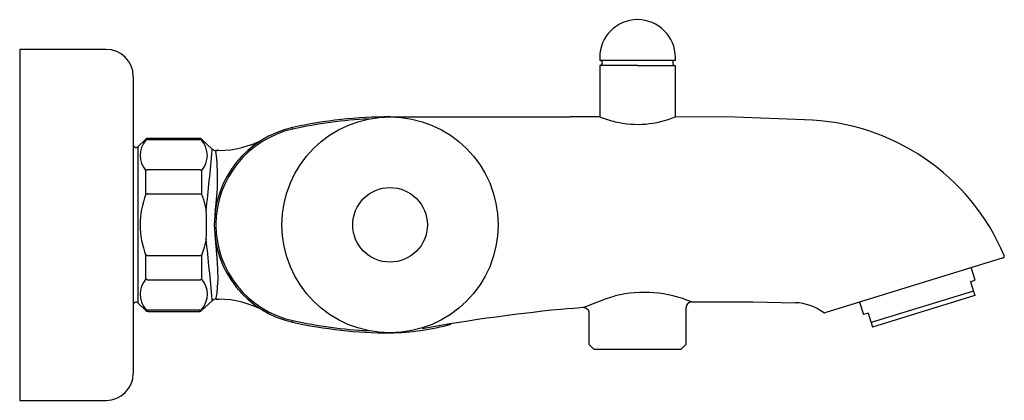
# Model space of a CAD drawing. Header units: millimetres. Extents: x 163.918 to 164.1, y 188.905 to 188.976.
import ezdxf

# ---------------------------------------------------------------- set-up
doc = ezdxf.new("R2010")
doc.units = ezdxf.units.MM
doc.layers.add('sanindusa', color=3, linetype='Continuous')

msp = doc.modelspace()

# ---------------------------------------------------------------- linework, layer by layer
at = {"layer": 'sanindusa'}
for p, q in [((163.9337314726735, 188.9701208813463), (163.9177314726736, 188.9701208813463)), ((163.9177314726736, 188.9701208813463), (163.9177314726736, 188.9051208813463)), ((164.0250050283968, 188.9686208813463), (164.0250050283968, 188.9681208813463)), ((164.0250050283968, 188.9681208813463), (164.0390050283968, 188.9681208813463)), ((164.0390050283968, 188.9681208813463), (164.0390050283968, 188.9686208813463)), ((164.0250050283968, 188.9671208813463), (164.0250050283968, 188.9576208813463)), ((164.0320050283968, 188.9671208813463), (164.0250050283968, 188.9671208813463)), ((164.0320050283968, 188.9671278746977), (164.0390050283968, 188.9671278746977)), ((164.0390050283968, 188.9576222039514), (164.0390050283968, 188.9671278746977)), ((163.9387314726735, 188.9651208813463), (163.9387314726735, 188.9376208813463)), ((164.0250050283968, 188.9576208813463), (164.0195615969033, 188.9576208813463)), ((163.9682630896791, 188.9553530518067), (163.9681981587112, 188.955645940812)), ((163.94108718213, 188.9535069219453), (163.9395736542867, 188.9520863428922)), ((163.94108718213, 188.9533070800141), (163.94108718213, 188.9535069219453)), ((163.9510335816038, 188.9536423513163), (163.9414293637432, 188.9536423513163)), ((163.9414293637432, 188.9536423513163), (163.9414293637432, 188.9534408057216)), ((163.9414293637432, 188.9534408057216), (163.9510335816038, 188.9534408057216)), ((163.9533363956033, 188.9516666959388), (163.9513757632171, 188.9535069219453)), ((163.9513757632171, 188.9535069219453), (163.9513757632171, 188.9533070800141)), ((163.9395736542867, 188.9520863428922), (163.9395736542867, 188.9231554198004)), ((163.9533331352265, 188.9514281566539), (163.9533355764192, 188.9514750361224)), ((163.9533355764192, 188.9514750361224), (163.9533363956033, 188.9515222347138)), ((163.9533363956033, 188.9515222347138), (163.9533363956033, 188.9516666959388)), ((163.9540290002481, 188.9512541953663), (163.9540288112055, 188.9512071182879)), ((163.9540288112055, 188.9512071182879), (163.9540353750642, 188.9511601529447)), ((163.9540290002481, 188.951395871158), (163.9540290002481, 188.9512541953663)), ((163.9545708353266, 188.951395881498), (163.9540314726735, 188.9513958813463)), ((163.94108718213, 188.9432886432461), (163.94108718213, 188.9476393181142)), ((163.9414293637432, 188.947842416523), (163.9510335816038, 188.947842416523)), ((163.9513757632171, 188.9476393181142), (163.9513757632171, 188.9432886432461)), ((163.9414293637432, 188.9433369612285), (163.9510335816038, 188.9433369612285)), ((163.9539011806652, 188.9402724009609), (163.9538158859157, 188.9393843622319)), ((163.9522795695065, 188.9394106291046), (163.9522235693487, 188.9402529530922)), ((163.9387314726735, 188.9376208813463), (163.9387314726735, 188.9101208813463)), ((164.0062314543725, 188.9376208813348), (164.0062872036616, 188.937620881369)), ((163.9522235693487, 188.9349888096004), (163.9522795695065, 188.935831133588)), ((163.9538158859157, 188.9358574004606), (163.9539011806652, 188.9349693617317)), ((163.94108718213, 188.9276024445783), (163.94108718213, 188.9319531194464)), ((163.9510335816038, 188.9319048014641), (163.9414293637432, 188.9319048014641)), ((163.9513757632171, 188.9319531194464), (163.9513757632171, 188.9276024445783)), ((164.0996330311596, 188.931534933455), (164.0666604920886, 188.9213282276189)), ((164.0944299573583, 188.9274027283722), (164.0937176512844, 188.9297038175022)), ((163.9510335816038, 188.9273993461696), (163.9414293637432, 188.9273993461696)), ((164.0935702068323, 188.9271365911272), (164.0944299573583, 188.9274027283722)), ((164.0935702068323, 188.9271365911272), (164.0940804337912, 188.9254883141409)), ((163.9540353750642, 188.9240816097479), (163.9540288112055, 188.9240346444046)), ((163.9540288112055, 188.9240346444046), (163.9540290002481, 188.9239875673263)), ((163.9540290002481, 188.9239875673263), (163.9540290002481, 188.9238458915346)), ((164.0941180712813, 188.9253667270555), (164.0752035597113, 188.9195117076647)), ((164.0943686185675, 188.9245573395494), (164.0754541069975, 188.9187023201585)), ((164.0940804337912, 188.9254883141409), (164.0941180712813, 188.9253667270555)), ((164.0941180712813, 188.9253667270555), (164.0943686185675, 188.9245573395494)), ((163.9395736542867, 188.9231554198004), (163.94108718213, 188.9217348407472)), ((163.9513757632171, 188.9217348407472), (163.9533363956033, 188.9235750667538)), ((163.9533355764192, 188.9237667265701), (163.9533331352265, 188.9238136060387)), ((163.9533363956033, 188.9237195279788), (163.9533355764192, 188.9237667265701)), ((163.9533363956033, 188.9235750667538), (163.9533363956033, 188.9237195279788)), ((163.9540314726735, 188.9238458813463), (163.9545704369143, 188.9238458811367)), ((164.0410050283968, 188.9155473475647), (164.0410050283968, 188.9223413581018)), ((164.0730836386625, 188.9233165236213), (164.0737959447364, 188.9210154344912)), ((163.94108718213, 188.9217348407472), (163.94108718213, 188.9219346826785)), ((163.9510335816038, 188.921800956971), (163.9414293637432, 188.921800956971)), ((163.9414293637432, 188.921800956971), (163.9414293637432, 188.9215994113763)), ((163.9414293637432, 188.9215994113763), (163.9510335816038, 188.9215994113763)), ((163.9510335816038, 188.9215994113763), (163.9510335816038, 188.921800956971)), ((163.9513757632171, 188.9219346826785), (163.9513757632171, 188.9217348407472)), ((164.0230050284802, 188.9213497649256), (164.0230050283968, 188.9155473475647)), ((164.0746556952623, 188.9212815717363), (164.0737959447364, 188.9210154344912)), ((164.0746556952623, 188.9212815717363), (164.0751659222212, 188.9196332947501)), ((163.9682630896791, 188.9198887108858), (163.9681981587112, 188.9195958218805)), ((164.0751659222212, 188.9196332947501), (164.0752035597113, 188.9195117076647)), ((164.0752035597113, 188.9195117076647), (164.0754541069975, 188.9187023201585)), ((163.9862314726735, 188.9176208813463), (163.9862314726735, 188.9176208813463)), ((163.9862314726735, 188.9176208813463), (163.9862314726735, 188.9176208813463)), ((164.0230050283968, 188.9155473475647), (164.0240050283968, 188.9145473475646)), ((164.0400050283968, 188.9145473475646), (164.0410050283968, 188.9155473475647)), ((164.0320050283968, 188.9145473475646), (164.0240050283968, 188.9145473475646)), ((164.0400050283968, 188.9145473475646), (164.0320050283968, 188.9145473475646)), ((163.9177314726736, 188.9051208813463), (163.9337314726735, 188.9051208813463))]:
    msp.add_line(p, q, dxfattribs=at)
at = {"layer": 'sanindusa', "flags": 128}
for points in [[(163.9862314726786, 188.9576208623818), (164.0028965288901, 188.9576208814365), (164.0195615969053, 188.9576209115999)], [(164.0628604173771, 188.9570804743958), (164.050000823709, 188.9575377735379), (164.0390050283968, 188.9576222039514)], [(163.9414293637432, 188.9534408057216), (163.9413823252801, 188.953438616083), (163.9413357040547, 188.9534320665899), (163.9412899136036, 188.9534212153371), (163.9412453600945, 188.9534061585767), (163.9412024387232, 188.9533870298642), (163.941161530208, 188.9533639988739), (163.9411229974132, 188.953337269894), (163.94108718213, 188.9533070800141)], [(163.9513757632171, 188.9533070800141), (163.9513399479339, 188.953337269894), (163.9513014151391, 188.9533639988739), (163.9512605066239, 188.9533870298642), (163.9512175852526, 188.9534061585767), (163.9511730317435, 188.9534212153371), (163.9511272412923, 188.9534320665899), (163.9510806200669, 188.953438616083), (163.9510335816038, 188.9534408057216)], [(163.9628828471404, 188.9535653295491), (163.9628850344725, 188.9535666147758), (163.9627805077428, 188.9535083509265)], [(163.9628618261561, 188.9535534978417), (163.9628358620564, 188.9535390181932), (163.9627805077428, 188.9535083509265)], [(163.9414293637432, 188.947842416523), (163.941381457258, 188.9478310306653), (163.941334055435, 188.9478152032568), (163.9412876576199, 188.9477951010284), (163.9412427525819, 188.9477709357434), (163.9411998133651, 188.9477429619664), (163.9411592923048, 188.9477114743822), (163.9411216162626, 188.947676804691), (163.94108718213, 188.9476393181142)], [(163.9513757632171, 188.9476393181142), (163.9513413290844, 188.947676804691), (163.9513036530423, 188.9477114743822), (163.9512631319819, 188.9477429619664), (163.9512201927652, 188.9477709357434), (163.9511752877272, 188.9477951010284), (163.9511288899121, 188.9478152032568), (163.951081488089, 188.9478310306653), (163.9510335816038, 188.947842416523)], [(163.9414293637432, 188.9433369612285), (163.9413823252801, 188.9433361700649), (163.9413357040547, 188.9433338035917), (163.9412899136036, 188.9433298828), (163.9412453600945, 188.9433244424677), (163.9412024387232, 188.9433175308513), (163.941161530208, 188.9433092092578), (163.9411229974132, 188.9432995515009), (163.94108718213, 188.9432886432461)], [(163.9513757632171, 188.9432886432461), (163.9513399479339, 188.9432995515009), (163.9513014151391, 188.9433092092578), (163.9512605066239, 188.9433175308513), (163.9512175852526, 188.9433244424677), (163.9511730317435, 188.9433298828), (163.9511272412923, 188.9433338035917), (163.9510806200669, 188.9433361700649), (163.9510335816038, 188.9433369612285)], [(163.9513757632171, 188.9432886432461), (163.9517015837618, 188.9423429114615), (163.9522235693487, 188.9402529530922)], [(163.9522795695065, 188.935831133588), (163.9523004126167, 188.9363137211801), (163.9522795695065, 188.9394106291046)], [(163.9522235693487, 188.9349888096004), (163.9518613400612, 188.9334322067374), (163.9513757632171, 188.9319531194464)], [(163.9539011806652, 188.9349693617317), (163.9541949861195, 188.9315217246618), (163.9543195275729, 188.9294133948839), (163.9543495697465, 188.9275566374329), (163.9542840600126, 188.9261316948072), (163.954164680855, 188.92499519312), (163.9540353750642, 188.9240816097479)], [(163.9414293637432, 188.9319048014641), (163.9413823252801, 188.9319055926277), (163.9413357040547, 188.9319079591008), (163.9412899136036, 188.9319118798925), (163.9412453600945, 188.9319173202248), (163.9412024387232, 188.9319242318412), (163.941161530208, 188.9319325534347), (163.9411229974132, 188.9319422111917), (163.94108718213, 188.9319531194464)], [(163.9513757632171, 188.9319531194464), (163.9513399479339, 188.9319422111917), (163.9513014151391, 188.9319325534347), (163.9512605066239, 188.9319242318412), (163.9512175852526, 188.9319173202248), (163.9511730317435, 188.9319118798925), (163.9511272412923, 188.9319079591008), (163.9510806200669, 188.9319055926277), (163.9510335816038, 188.9319048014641)], [(163.9414293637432, 188.9273993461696), (163.941381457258, 188.9274107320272), (163.941334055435, 188.9274265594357), (163.9412876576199, 188.9274466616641), (163.9412427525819, 188.9274708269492), (163.9411998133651, 188.9274988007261), (163.9411592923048, 188.9275302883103), (163.9411216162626, 188.9275649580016), (163.94108718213, 188.9276024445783)], [(163.9510335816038, 188.9273993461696), (163.951081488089, 188.9274107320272), (163.9511288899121, 188.9274265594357), (163.9511752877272, 188.9274466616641), (163.9512201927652, 188.9274708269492), (163.9512631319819, 188.9274988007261), (163.9513036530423, 188.9275302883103), (163.9513413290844, 188.9275649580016), (163.9513757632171, 188.9276024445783)], [(164.021919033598, 188.9223460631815), (164.021919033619, 188.9223460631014), (164.0224277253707, 188.9225297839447), (164.0238641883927, 188.9230572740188), (164.0260760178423, 188.9238960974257), (164.0278964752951, 188.9244835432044), (164.0278965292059, 188.9244835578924)], [(164.0195615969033, 188.922133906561), (164.0208853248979, 188.9222551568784), (164.021919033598, 188.9223460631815)], [(164.021919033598, 188.9223460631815), (164.0221257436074, 188.9223424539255), (164.0223272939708, 188.9222964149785), (164.0225150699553, 188.9222099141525), (164.0226810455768, 188.9220866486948), (164.0228181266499, 188.9219318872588), (164.0229204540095, 188.9217522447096), (164.0229836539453, 188.921555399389), (164.0230050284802, 188.9213497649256)], [(164.0419858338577, 188.9233411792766), (164.0533250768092, 188.9233870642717), (164.0611997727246, 188.9232060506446)], [(163.94108718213, 188.9219346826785), (163.9411229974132, 188.9219044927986), (163.941161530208, 188.9218777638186), (163.9412024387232, 188.9218547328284), (163.9412453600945, 188.9218356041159), (163.9412899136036, 188.9218205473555), (163.9413357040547, 188.9218096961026), (163.9413823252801, 188.9218031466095), (163.9414293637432, 188.921800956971)], [(163.9510335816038, 188.921800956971), (163.9510806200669, 188.9218031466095), (163.9511272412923, 188.9218096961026), (163.9511730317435, 188.9218205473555), (163.9512175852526, 188.9218356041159), (163.9512605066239, 188.9218547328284), (163.9513014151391, 188.9218777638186), (163.9513399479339, 188.9219044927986), (163.9513757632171, 188.9219346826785)], [(163.9627805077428, 188.921733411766), (163.962867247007, 188.9216851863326), (163.9628768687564, 188.9216797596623)]]:
    msp.add_lwpolyline(points, dxfattribs=at)
at = {"layer": 'sanindusa'}
for radius in [0.01999999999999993, 0.006904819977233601]:
    msp.add_circle((163.9862314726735, 188.9376208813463), radius, dxfattribs=at)
for centre, radius, start, end in [((164.0320050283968, 188.9686208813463), 0.007000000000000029, 0, 180), ((163.9337314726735, 188.9651208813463), 0.005, 0, 90), ((164.0250050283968, 188.9676208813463), 0.0005000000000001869, 270, 90), ((164.0390050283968, 188.9676208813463), 0.0005000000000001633, 90, 260.4059317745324), ((163.9862314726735, 188.8743017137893), 0.08331916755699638, 90, 102.4998207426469), ((163.9862314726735, 188.8743017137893), 0.08301916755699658, 92.7274872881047, 102.4998207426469), ((164.0332458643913, 188.9788771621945), 0.02279782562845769, 248.8092131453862, 256.4294590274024), ((164.0320471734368, 188.9743741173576), 0.01813941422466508, 256.7724434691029, 292.5554026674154), ((164.0618743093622, 188.9158930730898), 0.04119920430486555, 22.92117128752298, 88.6284875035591), ((163.9721941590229, 188.9376208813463), 0.018462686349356, 102.4998207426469, 257.5001792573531), ((163.9721941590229, 188.9376208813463), 0.01816268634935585, 102.4998207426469, 257.5001792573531), ((163.9442956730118, 188.9504731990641), 0.004280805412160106, 138.5476353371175, 221.4523646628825), ((163.9414293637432, 188.9531423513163), 0.0004999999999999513, 90, 133.1855490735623), ((163.9510335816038, 188.9531423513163), 0.0005000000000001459, 46.81445092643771, 90), ((163.9481344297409, 188.9504731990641), 0.004305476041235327, 318.8369676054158, 41.16303239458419), ((163.954573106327, 188.9683958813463), 0.01700000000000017, 269.992345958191, 298.8676704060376), ((163.9392314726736, 188.9524509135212), 0.0005000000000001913, 180, 313.1855490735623), ((163.3858250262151, 189.0021323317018), 0.5697686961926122, 353.7651292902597, 354.8944484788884), ((163.9540207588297, 188.9523958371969), 0.001000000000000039, 226.8144509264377, 270.4722038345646), ((163.9140163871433, 188.9462086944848), 0.04032414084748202, 351.5344696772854, 7.053230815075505), ((163.9554567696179, 188.9376208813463), 0.01544695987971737, 158.4743553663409, 201.5256446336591), ((163.261544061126, 188.8607697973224), 0.6946557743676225, 5.207069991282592, 6.133352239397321), ((164.0995443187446, 188.9318215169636), 0.0003000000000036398, 287.1999999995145, 22.99096383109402), ((163.9443285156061, 188.9247685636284), 0.004305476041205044, 138.8369676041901, 221.1630323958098), ((163.9481672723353, 188.9247685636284), 0.004280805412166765, 318.5476353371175, 41.45236466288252), ((164.0332000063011, 188.9023513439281), 0.02275442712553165, 67.28701645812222, 103.4781492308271), ((163.9392314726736, 188.9227908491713), 0.0005000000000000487, 46.81445092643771, 180), ((163.9540207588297, 188.9228459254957), 0.001000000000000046, 89.52779616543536, 133.1855490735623), ((163.954573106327, 188.9068458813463), 0.0170000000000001, 61.13232959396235, 90.00899682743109), ((164.0490692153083, 188.6056132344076), 0.3178930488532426, 95.32600156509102, 100.3077073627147), ((164.0420050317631, 188.9223413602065), 0.001000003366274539, 91.10002283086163, 180), ((164.0609003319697, 188.9140810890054), 0.009129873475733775, 53.01072037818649, 88.1204811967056), ((163.9414293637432, 188.9220994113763), 0.0004999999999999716, 226.8144509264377, 270), ((163.9510335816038, 188.9220994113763), 0.0005000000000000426, 270, 313.1855490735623), ((164.0665717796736, 188.9216148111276), 0.0002999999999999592, 233.5308282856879, 287.2000000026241), ((163.9862314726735, 189.0009400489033), 0.08331916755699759, 257.5001792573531, 270), ((163.9862314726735, 189.0009400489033), 0.08301916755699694, 257.5001792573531, 267.272512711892), ((163.985840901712, 188.9608462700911), 0.04321386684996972, 270.5179898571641, 285.7292004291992), ((163.9337314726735, 188.9101208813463), 0.005, 270, 0)]:
    msp.add_arc(centre, radius, start, end, dxfattribs=at)

doc.saveas('drawing.dxf')
